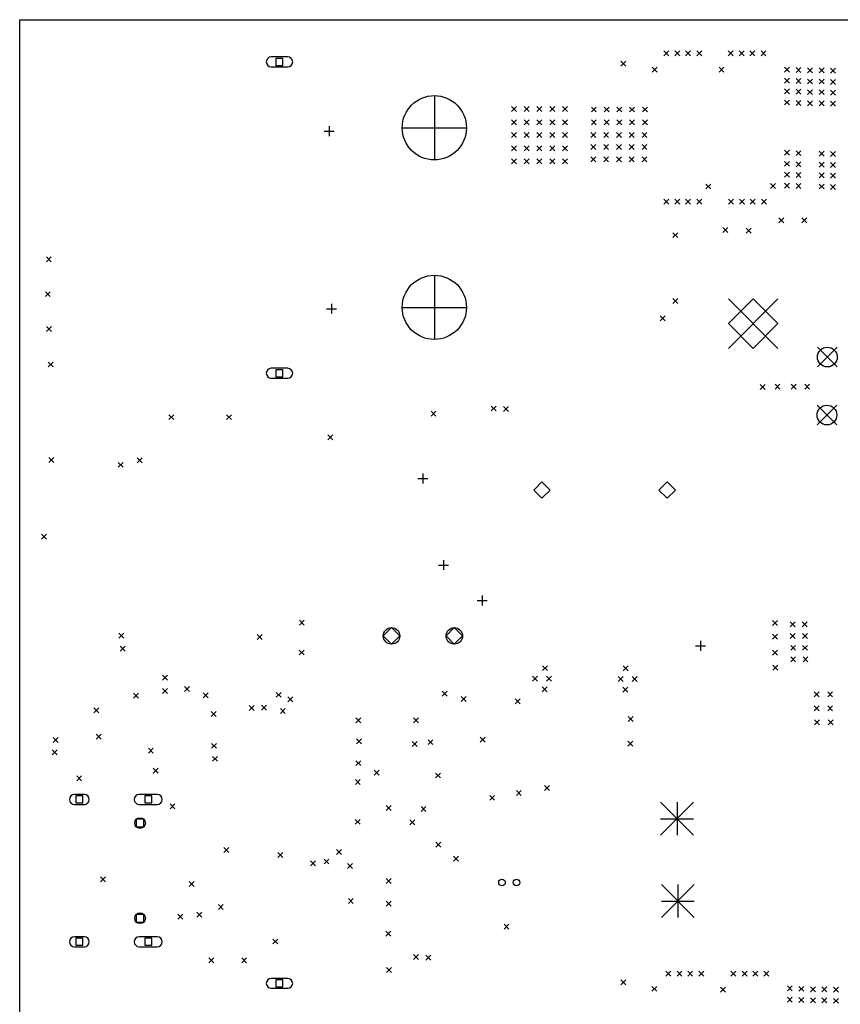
# Model space of a CAD drawing. Extents: x 148 to 250, y -219 to -100.
# Tile 7 of 8: x 150 to 200, y -160 to -100. Entities that reach past the tile are written whole.
import ezdxf

# ---------------------------------------------------------------- set-up
doc = ezdxf.new("R2010")
doc.units = 0
doc.layers.add('BLACK', color=7, linetype='CONTINUOUS')

msp = doc.modelspace()

# ---------------------------------------------------------------- linework, layer by layer
at = {"layer": 'BLACK', "linetype": 'CONTINUOUS'}
for p, q in [((150, -100), (250, -100)), ((150, -180), (150, -100)), ((189.1, -101.9), (189.4, -102.2)), ((189.4, -101.9), (189.1, -102.2)), ((189.775, -101.9), (190.075, -102.2)), ((190.075, -101.9), (189.775, -102.2)), ((190.425, -101.9), (190.725, -102.2)), ((190.725, -101.9), (190.425, -102.2)), ((191.1, -101.9), (191.4, -102.2)), ((191.4, -101.9), (191.1, -102.2)), ((193, -101.9), (193.3, -102.2)), ((193.3, -101.9), (193, -102.2)), ((193.675, -101.9), (193.975, -102.2)), ((193.975, -101.9), (193.675, -102.2)), ((194.325, -101.9), (194.625, -102.2)), ((194.625, -101.9), (194.325, -102.2)), ((195, -101.9), (195.3, -102.2)), ((195.3, -101.9), (195, -102.2)), ((166.27, -102.26), (165.27, -102.26)), ((165.982, -102.348), (165.558, -102.348)), ((165.558, -102.348), (165.558, -102.772)), ((165.558, -102.772), (165.982, -102.772)), ((165.982, -102.772), (165.982, -102.348)), ((186.5, -102.525), (186.8, -102.825)), ((186.8, -102.525), (186.5, -102.825)), ((165.27, -102.86), (166.27, -102.86)), ((188.4, -102.875), (188.7, -103.175)), ((188.7, -102.875), (188.4, -103.175)), ((192.45, -102.875), (192.75, -103.175)), ((192.75, -102.875), (192.45, -103.175)), ((196.425, -102.875), (196.725, -103.175)), ((196.725, -102.875), (196.425, -103.175)), ((197.125, -102.9), (197.425, -103.2)), ((197.425, -102.9), (197.125, -103.2)), ((197.825, -102.925), (198.125, -103.225)), ((198.125, -102.925), (197.825, -103.225)), ((198.525, -102.925), (198.825, -103.225)), ((198.825, -102.925), (198.525, -103.225)), ((199.225, -102.95), (199.525, -103.25)), ((199.525, -102.95), (199.225, -103.25)), ((196.425, -103.55), (196.725, -103.85)), ((196.725, -103.55), (196.425, -103.85)), ((197.125, -103.575), (197.425, -103.875)), ((197.425, -103.575), (197.125, -103.875)), ((197.825, -103.6), (198.125, -103.9)), ((198.125, -103.6), (197.825, -103.9)), ((198.525, -103.6), (198.825, -103.9)), ((198.825, -103.6), (198.525, -103.9)), ((199.225, -103.625), (199.525, -103.925)), ((199.525, -103.625), (199.225, -103.925)), ((196.425, -104.2), (196.725, -104.5)), ((196.725, -104.2), (196.425, -104.5)), ((197.125, -104.225), (197.425, -104.525)), ((197.425, -104.225), (197.125, -104.525)), ((197.825, -104.25), (198.125, -104.55)), ((198.125, -104.25), (197.825, -104.55)), ((198.525, -104.25), (198.825, -104.55)), ((198.825, -104.25), (198.525, -104.55)), ((199.225, -104.275), (199.525, -104.575)), ((199.525, -104.275), (199.225, -104.575)), ((175.17, -104.61), (175.17, -108.51)), ((196.425, -104.875), (196.725, -105.175)), ((196.725, -104.875), (196.425, -105.175)), ((197.125, -104.9), (197.425, -105.2)), ((197.425, -104.9), (197.125, -105.2)), ((197.825, -104.925), (198.125, -105.225)), ((198.125, -104.925), (197.825, -105.225)), ((198.525, -104.925), (198.825, -105.225)), ((198.825, -104.925), (198.525, -105.225)), ((199.225, -104.95), (199.525, -105.25)), ((199.525, -104.95), (199.225, -105.25)), ((179.85, -105.275), (180.15, -105.575)), ((180.15, -105.275), (179.85, -105.575)), ((180.625, -105.275), (180.925, -105.575)), ((180.925, -105.275), (180.625, -105.575)), ((181.4, -105.275), (181.7, -105.575)), ((181.7, -105.275), (181.4, -105.575)), ((182.175, -105.275), (182.475, -105.575)), ((182.475, -105.275), (182.175, -105.575)), ((182.95, -105.275), (183.25, -105.575)), ((183.25, -105.275), (182.95, -105.575)), ((184.7, -105.3), (185, -105.6)), ((185, -105.3), (184.7, -105.6)), ((185.475, -105.3), (185.775, -105.6)), ((185.775, -105.3), (185.475, -105.6)), ((186.25, -105.3), (186.55, -105.6)), ((186.55, -105.3), (186.25, -105.6)), ((187.025, -105.3), (187.325, -105.6)), ((187.325, -105.3), (187.025, -105.6)), ((187.8, -105.3), (188.1, -105.6)), ((188.1, -105.3), (187.8, -105.6)), ((179.85, -106.075), (180.15, -106.375)), ((180.15, -106.075), (179.85, -106.375)), ((180.625, -106.075), (180.925, -106.375)), ((180.925, -106.075), (180.625, -106.375)), ((181.4, -106.075), (181.7, -106.375)), ((181.7, -106.075), (181.4, -106.375)), ((182.175, -106.075), (182.475, -106.375)), ((182.475, -106.075), (182.175, -106.375)), ((182.95, -106.075), (183.25, -106.375)), ((183.25, -106.075), (182.95, -106.375)), ((184.7, -106.075), (185, -106.375)), ((185, -106.075), (184.7, -106.375)), ((185.475, -106.075), (185.775, -106.375)), ((185.775, -106.075), (185.475, -106.375)), ((186.25, -106.075), (186.55, -106.375)), ((186.55, -106.075), (186.25, -106.375)), ((187.025, -106.075), (187.325, -106.375)), ((187.325, -106.075), (187.025, -106.375)), ((187.8, -106.075), (188.1, -106.375)), ((188.1, -106.075), (187.8, -106.375)), ((168.48, -106.76), (169.08, -106.76)), ((168.78, -106.46), (168.78, -107.06)), ((173.22, -106.56), (177.12, -106.56)), ((179.85, -106.85), (180.15, -107.15)), ((180.15, -106.85), (179.85, -107.15)), ((180.625, -106.85), (180.925, -107.15)), ((180.925, -106.85), (180.625, -107.15)), ((181.4, -106.85), (181.7, -107.15)), ((181.7, -106.85), (181.4, -107.15)), ((182.175, -106.85), (182.475, -107.15)), ((182.475, -106.85), (182.175, -107.15)), ((182.95, -106.85), (183.25, -107.15)), ((183.25, -106.85), (182.95, -107.15)), ((184.675, -106.85), (184.975, -107.15)), ((184.975, -106.85), (184.675, -107.15)), ((185.45, -106.85), (185.75, -107.15)), ((185.75, -106.85), (185.45, -107.15)), ((186.225, -106.85), (186.525, -107.15)), ((186.525, -106.85), (186.225, -107.15)), ((187, -106.85), (187.3, -107.15)), ((187.3, -106.85), (187, -107.15)), ((187.775, -106.85), (188.075, -107.15)), ((188.075, -106.85), (187.775, -107.15)), ((179.85, -107.65), (180.15, -107.95)), ((180.15, -107.65), (179.85, -107.95)), ((180.625, -107.65), (180.925, -107.95)), ((180.925, -107.65), (180.625, -107.95)), ((181.4, -107.65), (181.7, -107.95)), ((181.7, -107.65), (181.4, -107.95)), ((182.175, -107.65), (182.475, -107.95)), ((182.475, -107.65), (182.175, -107.95)), ((182.95, -107.65), (183.25, -107.95)), ((183.25, -107.65), (182.95, -107.95)), ((184.675, -107.575), (184.975, -107.875)), ((184.975, -107.575), (184.675, -107.875)), ((185.45, -107.575), (185.75, -107.875)), ((185.75, -107.575), (185.45, -107.875)), ((186.225, -107.575), (186.525, -107.875)), ((186.525, -107.575), (186.225, -107.875)), ((187, -107.575), (187.3, -107.875)), ((187.3, -107.575), (187, -107.875)), ((187.775, -107.575), (188.075, -107.875)), ((188.075, -107.575), (187.775, -107.875)), ((196.425, -107.925), (196.725, -108.225)), ((196.725, -107.925), (196.425, -108.225)), ((197.125, -107.95), (197.425, -108.25)), ((197.425, -107.95), (197.125, -108.25)), ((198.525, -107.975), (198.825, -108.275)), ((198.825, -107.975), (198.525, -108.275)), ((199.225, -108), (199.525, -108.3)), ((199.525, -108), (199.225, -108.3)), ((179.85, -108.45), (180.15, -108.75)), ((180.15, -108.45), (179.85, -108.75)), ((180.625, -108.45), (180.925, -108.75)), ((180.925, -108.45), (180.625, -108.75)), ((181.4, -108.45), (181.7, -108.75)), ((181.7, -108.45), (181.4, -108.75)), ((182.175, -108.45), (182.475, -108.75)), ((182.475, -108.45), (182.175, -108.75)), ((182.95, -108.45), (183.25, -108.75)), ((183.25, -108.45), (182.95, -108.75)), ((184.675, -108.325), (184.975, -108.625)), ((184.975, -108.325), (184.675, -108.625)), ((185.45, -108.325), (185.75, -108.625)), ((185.75, -108.325), (185.45, -108.625)), ((186.225, -108.325), (186.525, -108.625)), ((186.525, -108.325), (186.225, -108.625)), ((187, -108.325), (187.3, -108.625)), ((187.3, -108.325), (187, -108.625)), ((187.775, -108.325), (188.075, -108.625)), ((188.075, -108.325), (187.775, -108.625)), ((196.425, -108.6), (196.725, -108.9)), ((196.725, -108.6), (196.425, -108.9)), ((197.125, -108.625), (197.425, -108.925)), ((197.425, -108.625), (197.125, -108.925)), ((198.525, -108.65), (198.825, -108.95)), ((198.825, -108.65), (198.525, -108.95)), ((199.225, -108.675), (199.525, -108.975)), ((199.525, -108.675), (199.225, -108.975)), ((196.425, -109.25), (196.725, -109.55)), ((196.725, -109.25), (196.425, -109.55)), ((197.125, -109.275), (197.425, -109.575)), ((197.425, -109.275), (197.125, -109.575)), ((198.525, -109.3), (198.825, -109.6)), ((198.825, -109.3), (198.525, -109.6)), ((199.225, -109.325), (199.525, -109.625)), ((199.525, -109.325), (199.225, -109.625)), ((195.575, -109.95), (195.875, -110.25)), ((195.875, -109.95), (195.575, -110.25)), ((196.425, -109.925), (196.725, -110.225)), ((196.725, -109.925), (196.425, -110.225)), ((197.125, -109.95), (197.425, -110.25)), ((197.425, -109.95), (197.125, -110.25)), ((191.65, -109.975), (191.95, -110.275)), ((191.95, -109.975), (191.65, -110.275)), ((198.525, -109.975), (198.825, -110.275)), ((198.825, -109.975), (198.525, -110.275)), ((199.225, -110), (199.525, -110.3)), ((199.525, -110), (199.225, -110.3)), ((189.1, -110.9), (189.4, -111.2)), ((189.4, -110.9), (189.1, -111.2)), ((189.775, -110.9), (190.075, -111.2)), ((190.075, -110.9), (189.775, -111.2)), ((190.425, -110.9), (190.725, -111.2)), ((190.725, -110.9), (190.425, -111.2)), ((191.1, -110.9), (191.4, -111.2)), ((191.4, -110.9), (191.1, -111.2)), ((193.025, -110.9), (193.325, -111.2)), ((193.325, -110.9), (193.025, -111.2)), ((193.7, -110.9), (194, -111.2)), ((194, -110.9), (193.7, -111.2)), ((194.35, -110.9), (194.65, -111.2)), ((194.65, -110.9), (194.35, -111.2)), ((195.025, -110.9), (195.325, -111.2)), ((195.325, -110.9), (195.025, -111.2)), ((196.075, -112.025), (196.375, -112.325)), ((196.375, -112.025), (196.075, -112.325)), ((197.475, -112.025), (197.775, -112.325)), ((197.775, -112.025), (197.475, -112.325)), ((189.65, -112.93), (189.95, -113.23)), ((189.95, -112.93), (189.65, -113.23)), ((192.681, -112.619), (192.981, -112.919)), ((192.981, -112.619), (192.681, -112.919)), ((194.099, -112.65), (194.399, -112.95)), ((194.399, -112.65), (194.099, -112.95)), ((151.62, -114.39), (151.92, -114.69)), ((151.92, -114.39), (151.62, -114.69)), ((175.17, -115.51), (175.17, -119.41)), ((151.56, -116.51), (151.86, -116.81)), ((151.86, -116.51), (151.56, -116.81)), ((189.65, -116.93), (189.95, -117.23)), ((189.95, -116.93), (189.65, -117.23)), ((193.025, -116.95), (196.025, -119.95)), ((196.025, -116.95), (193.025, -119.95)), ((194.525, -116.95), (193.025, -118.45)), ((196.025, -118.45), (194.525, -116.95)), ((168.63, -117.54), (169.23, -117.54)), ((168.93, -117.24), (168.93, -117.84)), ((173.22, -117.46), (177.12, -117.46)), ((188.88, -117.97), (189.18, -118.27)), ((189.18, -117.97), (188.88, -118.27)), ((151.63, -118.63), (151.93, -118.93)), ((151.93, -118.63), (151.63, -118.93)), ((193.025, -118.45), (194.525, -119.95)), ((194.525, -119.95), (196.025, -118.45)), ((198.425, -119.875), (199.625, -121.075)), ((199.625, -119.875), (198.425, -121.075)), ((151.731, -120.78), (152.03, -121.08)), ((152.03, -120.78), (151.731, -121.08)), ((166.27, -121.16), (165.27, -121.16)), ((165.982, -121.248), (165.558, -121.248)), ((165.558, -121.248), (165.558, -121.672)), ((165.982, -121.672), (165.982, -121.248)), ((165.27, -121.76), (166.27, -121.76)), ((165.558, -121.672), (165.982, -121.672)), ((194.95, -122.15), (195.25, -122.45)), ((195.25, -122.15), (194.95, -122.45)), ((195.85, -122.125), (196.15, -122.425)), ((196.15, -122.125), (195.85, -122.425)), ((196.825, -122.125), (197.125, -122.425)), ((197.125, -122.125), (196.825, -122.425)), ((197.65, -122.125), (197.95, -122.425)), ((197.95, -122.125), (197.65, -122.425)), ((178.626, -123.448), (178.926, -123.748)), ((178.926, -123.448), (178.626, -123.748)), ((179.375, -123.475), (179.675, -123.775)), ((179.675, -123.475), (179.375, -123.775)), ((198.4, -123.4), (199.6, -124.6)), ((199.6, -123.4), (198.4, -124.6)), ((159.05, -123.975), (159.35, -124.275)), ((159.35, -123.975), (159.05, -124.275)), ((162.55, -123.975), (162.85, -124.275)), ((162.85, -123.975), (162.55, -124.275)), ((174.97, -123.77), (175.27, -124.07)), ((175.27, -123.77), (174.97, -124.07)), ((168.7, -125.2), (169, -125.5)), ((169, -125.2), (168.7, -125.5)), ((151.775, -126.575), (152.075, -126.875)), ((152.075, -126.575), (151.775, -126.875)), ((157.13, -126.597), (157.43, -126.897)), ((157.43, -126.597), (157.13, -126.897)), ((155.979, -126.87), (156.279, -127.17)), ((156.279, -126.87), (155.979, -127.17)), ((174.175, -127.85), (174.775, -127.85)), ((174.475, -127.55), (174.475, -128.15)), ((181.7, -128.05), (181.2, -128.55)), ((182.2, -128.55), (181.7, -128.05)), ((189.3, -128.05), (188.8, -128.55)), ((189.8, -128.55), (189.3, -128.05)), ((181.2, -128.55), (181.7, -129.05)), ((181.7, -129.05), (182.2, -128.55)), ((188.8, -128.55), (189.3, -129.05)), ((189.3, -129.05), (189.8, -128.55)), ((151.331, -131.225), (151.63, -131.525)), ((151.63, -131.225), (151.331, -131.525)), ((175.425, -133.1), (176.025, -133.1)), ((175.725, -132.8), (175.725, -133.4)), ((178.075, -134.95), (178.075, -135.55)), ((177.775, -135.25), (178.375, -135.25)), ((166.975, -136.45), (167.275, -136.75)), ((167.275, -136.45), (166.975, -136.75)), ((195.7, -136.475), (196, -136.775)), ((196, -136.475), (195.7, -136.775)), ((196.775, -136.55), (197.075, -136.85)), ((197.075, -136.55), (196.775, -136.85)), ((197.5, -136.55), (197.8, -136.85)), ((197.8, -136.55), (197.5, -136.85)), ((156.012, -137.237), (156.312, -137.537)), ((156.312, -137.237), (156.012, -137.537)), ((164.425, -137.325), (164.725, -137.625)), ((164.725, -137.325), (164.425, -137.625)), ((172.57, -136.9), (172.07, -137.4)), ((172.07, -137.4), (172.57, -137.9)), ((173.07, -137.4), (172.57, -136.9)), ((172.57, -137.9), (173.07, -137.4)), ((176.38, -136.9), (175.88, -137.4)), ((175.88, -137.4), (176.38, -137.9)), ((176.88, -137.4), (176.38, -136.9)), ((176.38, -137.9), (176.88, -137.4)), ((195.7, -137.3), (196, -137.6)), ((196, -137.3), (195.7, -137.6)), ((196.775, -137.25), (197.075, -137.55)), ((197.075, -137.25), (196.775, -137.55)), ((197.525, -137.25), (197.825, -137.55)), ((197.825, -137.25), (197.525, -137.55)), ((156.1, -138.025), (156.4, -138.325)), ((156.4, -138.025), (156.1, -138.325)), ((191.03, -138.01), (191.63, -138.01)), ((191.33, -137.71), (191.33, -138.31)), ((196.8, -137.975), (197.1, -138.275)), ((197.1, -137.975), (196.8, -138.275)), ((197.525, -137.975), (197.825, -138.275)), ((197.825, -137.975), (197.525, -138.275)), ((166.97, -138.26), (167.27, -138.56)), ((167.27, -138.26), (166.97, -138.56)), ((195.7, -138.275), (196, -138.575)), ((196, -138.275), (195.7, -138.575)), ((181.74, -139.21), (182.04, -139.51)), ((182.04, -139.21), (181.74, -139.51)), ((186.63, -139.22), (186.93, -139.52)), ((186.93, -139.22), (186.63, -139.52)), ((195.725, -139.175), (196.025, -139.475)), ((196.025, -139.175), (195.725, -139.475)), ((196.8, -138.675), (197.1, -138.975)), ((197.1, -138.675), (196.8, -138.975)), ((197.55, -138.675), (197.85, -138.975)), ((197.85, -138.675), (197.55, -138.975)), ((158.675, -139.788), (158.975, -140.088)), ((158.975, -139.788), (158.675, -140.088)), ((181.125, -139.85), (181.425, -140.15)), ((181.425, -139.85), (181.125, -140.15)), ((181.975, -139.85), (182.275, -140.15)), ((182.275, -139.85), (181.975, -140.15)), ((186.325, -139.875), (186.625, -140.175)), ((186.625, -139.875), (186.325, -140.175)), ((187.175, -139.875), (187.475, -140.175)), ((187.475, -139.875), (187.175, -140.175)), ((156.917, -140.878), (157.217, -141.178)), ((157.217, -140.878), (156.917, -141.178)), ((158.675, -140.6), (158.975, -140.9)), ((158.975, -140.6), (158.675, -140.9)), ((160, -140.475), (160.3, -140.775)), ((160.3, -140.475), (160, -140.775)), ((161.147, -140.86), (161.447, -141.16)), ((161.447, -140.86), (161.147, -141.16)), ((165.567, -140.829), (165.867, -141.129)), ((165.867, -140.829), (165.567, -141.129)), ((175.65, -140.751), (175.95, -141.051)), ((175.95, -140.751), (175.65, -141.051)), ((181.71, -140.49), (182.01, -140.79)), ((182.01, -140.49), (181.71, -140.79)), ((186.62, -140.52), (186.92, -140.82)), ((186.92, -140.52), (186.62, -140.82)), ((198.222, -140.79), (198.522, -141.09)), ((198.522, -140.79), (198.222, -141.09)), ((199.047, -140.79), (199.347, -141.09)), ((199.347, -140.79), (199.047, -141.09)), ((163.926, -141.63), (164.226, -141.93)), ((164.226, -141.63), (163.926, -141.93)), ((164.675, -141.6), (164.975, -141.9)), ((164.975, -141.6), (164.675, -141.9)), ((166.275, -141.101), (166.575, -141.401)), ((166.575, -141.101), (166.275, -141.401)), ((176.8, -141.075), (177.1, -141.375)), ((177.1, -141.075), (176.8, -141.375)), ((180.075, -141.225), (180.375, -141.525)), ((180.375, -141.225), (180.075, -141.525)), ((154.499, -141.775), (154.799, -142.075)), ((154.799, -141.775), (154.499, -142.075)), ((161.625, -142), (161.925, -142.3)), ((161.925, -142), (161.625, -142.3)), ((165.824, -141.804), (166.124, -142.104)), ((166.124, -141.804), (165.824, -142.104)), ((198.222, -141.64), (198.522, -141.94)), ((198.522, -141.64), (198.222, -141.94)), ((199.047, -141.64), (199.347, -141.94)), ((199.347, -141.64), (199.047, -141.94)), ((170.41, -142.37), (170.71, -142.67)), ((170.71, -142.37), (170.41, -142.67)), ((173.91, -142.37), (174.21, -142.67)), ((174.21, -142.37), (173.91, -142.67)), ((186.93, -142.3), (187.23, -142.6)), ((187.23, -142.3), (186.93, -142.6)), ((198.248, -142.49), (198.547, -142.79)), ((198.547, -142.49), (198.248, -142.79)), ((199.072, -142.49), (199.373, -142.79)), ((199.373, -142.49), (199.072, -142.79)), ((154.65, -143.375), (154.95, -143.675)), ((154.95, -143.375), (154.65, -143.675)), ((152.04, -143.578), (152.34, -143.878)), ((152.34, -143.578), (152.04, -143.878)), ((161.65, -143.925), (161.95, -144.225)), ((161.95, -143.925), (161.65, -144.225)), ((170.449, -143.652), (170.749, -143.952)), ((170.749, -143.652), (170.449, -143.952)), ((173.83, -143.815), (174.13, -144.115)), ((174.13, -143.815), (173.83, -144.115)), ((174.787, -143.703), (175.087, -144.003)), ((175.087, -143.703), (174.787, -144.003)), ((177.96, -143.55), (178.26, -143.85)), ((178.26, -143.55), (177.96, -143.85)), ((186.925, -143.8), (187.225, -144.1)), ((187.225, -143.8), (186.925, -144.1)), ((151.975, -144.325), (152.275, -144.625)), ((152.275, -144.325), (151.975, -144.625)), ((157.812, -144.222), (158.112, -144.522)), ((158.112, -144.222), (157.812, -144.522)), ((161.706, -144.714), (162.006, -145.014)), ((162.006, -144.714), (161.706, -145.014)), ((170.411, -144.976), (170.711, -145.276)), ((170.711, -144.976), (170.411, -145.276)), ((158.1, -145.43), (158.4, -145.731)), ((158.4, -145.43), (158.1, -145.731)), ((171.525, -145.55), (171.825, -145.85)), ((171.825, -145.55), (171.525, -145.85)), ((175.24, -145.725), (175.54, -146.024)), ((175.54, -145.725), (175.24, -146.024)), ((153.462, -145.9), (153.762, -146.2)), ((153.762, -145.9), (153.462, -146.2)), ((170.375, -146.126), (170.675, -146.426)), ((170.675, -146.126), (170.375, -146.426)), ((180.15, -146.79), (180.45, -147.09)), ((180.45, -146.79), (180.15, -147.09)), ((181.86, -146.49), (182.16, -146.79)), ((182.16, -146.49), (181.86, -146.79)), ((153.925, -147.03), (153.325, -147.03)), ((153.837, -147.118), (153.413, -147.118)), ((153.413, -147.118), (153.413, -147.542)), ((153.413, -147.542), (153.837, -147.542)), ((153.837, -147.542), (153.837, -147.118)), ((158.355, -147.03), (157.255, -147.03)), ((158.017, -147.118), (157.593, -147.118)), ((157.593, -147.118), (157.593, -147.542)), ((157.593, -147.542), (158.017, -147.542)), ((158.017, -147.542), (158.017, -147.118)), ((159.125, -147.6), (159.425, -147.9)), ((159.425, -147.6), (159.125, -147.9)), ((178.53, -147.08), (178.83, -147.38)), ((178.83, -147.08), (178.53, -147.38)), ((188.9, -147.5), (190.9, -149.5)), ((190.9, -147.5), (188.9, -149.5)), ((189.9, -147.5), (189.9, -149.5)), ((153.325, -147.63), (153.925, -147.63)), ((157.255, -147.63), (158.355, -147.63)), ((172.25, -147.7), (172.55, -148)), ((172.55, -147.7), (172.25, -148)), ((174.36, -147.75), (174.66, -148.05)), ((174.66, -147.75), (174.36, -148.05)), ((157.535, -148.53), (157.075, -148.53)), ((157.075, -148.53), (157.075, -148.99)), ((157.535, -148.99), (157.535, -148.53)), ((170.362, -148.538), (170.662, -148.838)), ((170.662, -148.538), (170.362, -148.838)), ((173.679, -148.56), (173.98, -148.86)), ((173.98, -148.56), (173.679, -148.86)), ((188.9, -148.5), (190.9, -148.5)), ((157.075, -148.99), (157.535, -148.99)), ((175.27, -149.925), (175.57, -150.225)), ((175.57, -149.925), (175.27, -150.225)), ((162.4, -150.25), (162.7, -150.55)), ((162.7, -150.25), (162.4, -150.55)), ((165.675, -150.549), (165.975, -150.849)), ((165.975, -150.549), (165.675, -150.849)), ((169.236, -150.376), (169.536, -150.676)), ((169.536, -150.376), (169.236, -150.676)), ((167.658, -151.053), (167.958, -151.353)), ((167.958, -151.053), (167.658, -151.353)), ((168.475, -150.945), (168.775, -151.245)), ((168.775, -150.945), (168.475, -151.245)), ((176.34, -150.78), (176.64, -151.08)), ((176.64, -150.78), (176.34, -151.08)), ((169.9, -151.225), (170.201, -151.525)), ((170.201, -151.225), (169.9, -151.525)), ((154.9, -152.025), (155.2, -152.325)), ((155.2, -152.025), (154.9, -152.325)), ((160.286, -152.311), (160.586, -152.611)), ((160.586, -152.311), (160.286, -152.611)), ((172.25, -152.13), (172.55, -152.43)), ((172.55, -152.13), (172.25, -152.43)), ((188.95, -152.5), (190.95, -154.5)), ((190.95, -152.5), (188.95, -154.5)), ((189.95, -152.5), (189.95, -154.5)), ((169.949, -153.34), (170.249, -153.64)), ((170.249, -153.34), (169.949, -153.64)), ((172.25, -153.5), (172.55, -153.8)), ((172.55, -153.5), (172.25, -153.8)), ((188.95, -153.5), (190.95, -153.5)), ((160.75, -154.175), (161.05, -154.475)), ((161.05, -154.175), (160.75, -154.475)), ((162.058, -153.704), (162.358, -154.004)), ((162.358, -153.704), (162.058, -154.004)), ((157.535, -154.31), (157.075, -154.31)), ((157.075, -154.31), (157.075, -154.77)), ((157.075, -154.77), (157.535, -154.77)), ((157.535, -154.77), (157.535, -154.31)), ((159.6, -154.3), (159.9, -154.6)), ((159.9, -154.3), (159.6, -154.6)), ((172.225, -155.325), (172.525, -155.625)), ((172.525, -155.325), (172.225, -155.625)), ((179.4, -154.901), (179.7, -155.201)), ((179.7, -154.901), (179.4, -155.201)), ((153.925, -155.67), (153.325, -155.67)), ((153.837, -155.758), (153.413, -155.758)), ((153.413, -155.758), (153.413, -156.182)), ((153.837, -156.182), (153.837, -155.758)), ((158.355, -155.67), (157.255, -155.67)), ((158.017, -155.758), (157.593, -155.758)), ((157.593, -155.758), (157.593, -156.182)), ((158.017, -156.182), (158.017, -155.758)), ((165.375, -155.8), (165.675, -156.1)), ((165.675, -155.8), (165.375, -156.1)), ((153.325, -156.27), (153.925, -156.27)), ((153.413, -156.182), (153.837, -156.182)), ((157.255, -156.27), (158.355, -156.27)), ((157.593, -156.182), (158.017, -156.182)), ((161.475, -156.95), (161.775, -157.25)), ((161.775, -156.95), (161.475, -157.25)), ((163.475, -156.95), (163.775, -157.25)), ((163.775, -156.95), (163.475, -157.25)), ((173.9, -156.749), (174.2, -157.049)), ((174.2, -156.749), (173.9, -157.049)), ((174.649, -156.783), (174.949, -157.083)), ((174.949, -156.783), (174.649, -157.083)), ((172.275, -157.525), (172.575, -157.825)), ((172.575, -157.525), (172.275, -157.825)), ((189.225, -157.75), (189.525, -158.05)), ((189.525, -157.75), (189.225, -158.05)), ((189.9, -157.75), (190.2, -158.05)), ((190.2, -157.75), (189.9, -158.05)), ((190.55, -157.75), (190.85, -158.05)), ((190.85, -157.75), (190.55, -158.05)), ((191.225, -157.75), (191.525, -158.05)), ((191.525, -157.75), (191.225, -158.05)), ((193.175, -157.75), (193.475, -158.05)), ((193.475, -157.75), (193.175, -158.05)), ((193.85, -157.75), (194.15, -158.05)), ((194.15, -157.75), (193.85, -158.05)), ((194.5, -157.75), (194.8, -158.05)), ((194.8, -157.75), (194.5, -158.05)), ((195.175, -157.75), (195.475, -158.05)), ((195.475, -157.75), (195.175, -158.05)), ((166.27, -158.19), (165.27, -158.19)), ((165.982, -158.278), (165.558, -158.278)), ((165.558, -158.278), (165.558, -158.702)), ((165.982, -158.702), (165.982, -158.278)), ((186.5, -158.275), (186.8, -158.575)), ((186.8, -158.275), (186.5, -158.575)), ((165.27, -158.79), (166.27, -158.79)), ((165.558, -158.702), (165.982, -158.702)), ((188.38, -158.675), (188.68, -158.975)), ((188.68, -158.675), (188.38, -158.975)), ((192.55, -158.725), (192.85, -159.025)), ((192.85, -158.725), (192.55, -159.025)), ((196.6, -158.65), (196.9, -158.95)), ((196.9, -158.65), (196.6, -158.95)), ((197.3, -158.675), (197.6, -158.975)), ((197.6, -158.675), (197.3, -158.975)), ((198, -158.7), (198.3, -159)), ((198.3, -158.7), (198, -159)), ((198.7, -158.7), (199, -159)), ((199, -158.7), (198.7, -159)), ((199.4, -158.725), (199.7, -159.025)), ((199.7, -158.725), (199.4, -159.025)), ((196.6, -159.325), (196.9, -159.625)), ((196.9, -159.325), (196.6, -159.625)), ((197.3, -159.35), (197.6, -159.65)), ((197.6, -159.35), (197.3, -159.65)), ((198, -159.375), (198.3, -159.675)), ((198.3, -159.375), (198, -159.675)), ((198.7, -159.375), (199, -159.675)), ((199, -159.375), (198.7, -159.675)), ((199.4, -159.4), (199.7, -159.7)), ((199.7, -159.4), (199.4, -159.7))]:
    msp.add_line(p, q, dxfattribs=at)
at = {"layer": 'BLACK'}
for centre, radius in [((175.17, -106.56), 1.95), ((175.17, -117.46), 1.95), ((199.025, -120.475), 0.6), ((199, -124), 0.6), ((172.57, -137.4), 0.5), ((176.38, -137.4), 0.5), ((157.305, -148.76), 0.325), ((179.275, -152.375), 0.2), ((180.15, -152.375), 0.2), ((157.305, -154.54), 0.325)]:
    msp.add_circle(centre, radius, dxfattribs=at)
for centre, start, end in [((165.27, -102.56), 450, 630), ((166.27, -102.56), 270, 450), ((165.27, -121.46), 450, 630), ((166.27, -121.46), 270, 450), ((153.325, -147.33), 450, 630), ((153.925, -147.33), 270, 450), ((157.255, -147.33), 450, 630), ((158.355, -147.33), 270, 450), ((153.325, -155.97), 450, 630), ((153.925, -155.97), 270, 450), ((157.255, -155.97), 450, 630), ((158.355, -155.97), 270, 450), ((165.27, -158.49), 450, 630), ((166.27, -158.49), 270, 450)]:
    msp.add_arc(centre, 0.3, start, end, dxfattribs=at)

doc.saveas('drawing.dxf')
